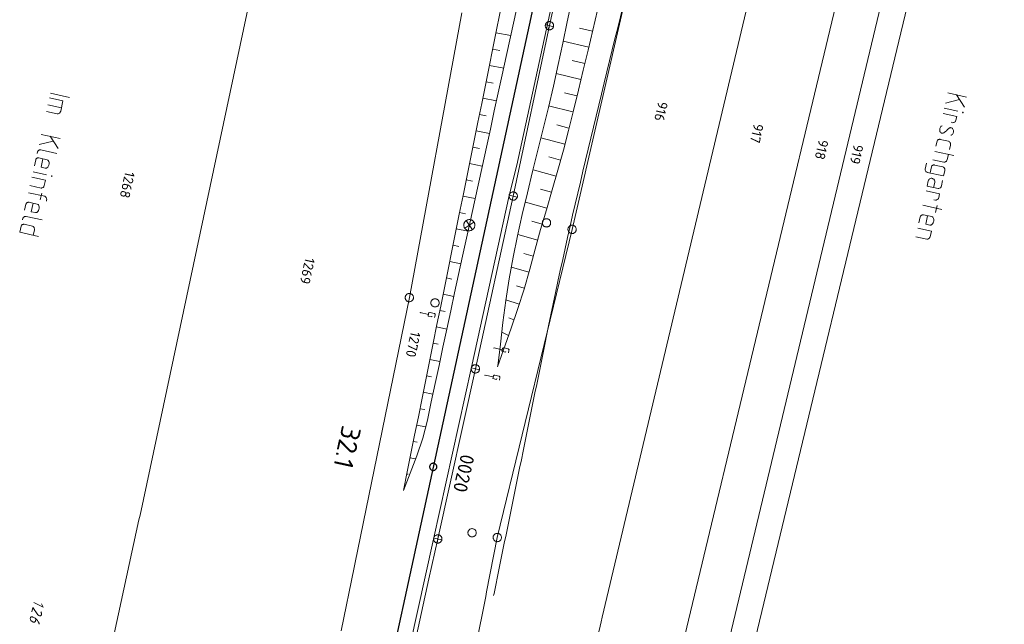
# Model space of a CAD drawing. Header units: metres. Extents: x 3425540 to 3446143, y 5432760 to 5444637.
# Tile 60 of 256: x 3435690 to 3435868, y 5439135 to 5439244. Entities that reach past the tile are written whole.
import ezdxf
from ezdxf.enums import TextEntityAlignment as Align

# ---------------------------------------------------------------- set-up
doc = ezdxf.new("R2010")
doc.units = ezdxf.units.M
for name, color, linetype, lineweight in [('B_Bestand', 9, 'Continuous', 18), ('B_Böschung', 9, 'Continuous', 18), ('B_Flurgrenzen', 9, 'Continuous', 18), ('B_Gleisachse', 9, 'Continuous', 25), ('B_Kilometrierung', 9, 'Continuous', 25), ('Bestand_Neu_Strecke 3433', 9, 'Continuous', 18)]:
    doc.layers.add(name, color=color, linetype=linetype, lineweight=lineweight)
doc.styles.get("Standard").update_dxf_attribs({"font": 'isocpeur.ttf'})

msp = doc.modelspace()

# ---------------------------------------------------------------- linework, layer by layer
at = {"layer": 'B_Bestand'}
for p, q in [((3435792.7, 5439273.78), (3435785.98, 5439242.57)), ((3435785.98, 5439242.57), (3435779.43, 5439211.82)), ((3435785.25, 5439242.75), (3435786.7, 5439242.34)), ((3435786.18, 5439243.27), (3435785.77, 5439241.82)), ((3435696.02, 5439230.38), (3435699.44, 5439229.63)), ((3435857.76, 5439230.42), (3435861.18, 5439229.67)), ((3435860.77, 5439227.84), (3435859.35, 5439230.07)), ((3435695.56, 5439228.31), (3435698.01, 5439227.77)), ((3435695.83, 5439229.52), (3435698.28, 5439228.98)), ((3435697.87, 5439227.15), (3435698.28, 5439228.98)), ((3435857.36, 5439228.59), (3435859.89, 5439229.22)), ((3435695.29, 5439227.08), (3435697.25, 5439226.64)), ((3435856.94, 5439226.72), (3435859.39, 5439226.18)), ((3435857.15, 5439227.67), (3435859.6, 5439227.12)), ((3435858.67, 5439225.07), (3435858.37, 5439225.14)), ((3435859.24, 5439225.51), (3435859.39, 5439226.18)), ((3435694.38, 5439222.97), (3435697.8, 5439222.22)), ((3435693.98, 5439221.14), (3435696.52, 5439221.77)), ((3435697.4, 5439220.39), (3435695.97, 5439222.62)), ((3435855.84, 5439221.72), (3435855.64, 5439220.81)), ((3435856.42, 5439222.07), (3435857.9, 5439221.74)), ((3435693.62, 5439219.53), (3435693.69, 5439219.83)), ((3435697.2, 5439219.53), (3435694.27, 5439220.18)), ((3435855.44, 5439219.9), (3435858.85, 5439219.15)), ((3435857.68, 5439218.45), (3435857.89, 5439219.36)), ((3435693.37, 5439218.37), (3435693.13, 5439217.3)), ((3435693.92, 5439218.73), (3435695.43, 5439218.4)), ((3435853.95, 5439217.77), (3435853.71, 5439216.69)), ((3435855.1, 5439218.37), (3435857.06, 5439217.94)), ((3435855.4, 5439217.44), (3435856.88, 5439217.12)), ((3435692.89, 5439216.21), (3435695.34, 5439215.67)), ((3435857.03, 5439215.48), (3435854.09, 5439216.12)), ((3435854.82, 5439217.09), (3435854.58, 5439216.02)), ((3435857.03, 5439215.48), (3435857.23, 5439216.39)), ((3435692.68, 5439215.27), (3435695.13, 5439214.72)), ((3435694.91, 5439213.73), (3435695.13, 5439214.72)), ((3435692.06, 5439212.45), (3435694.99, 5439211.81)), ((3435692.34, 5439213.73), (3435694.33, 5439213.29)), ((3435694.47, 5439212.4), (3435694.2, 5439211.19)), ((3435779.64, 5439212.57), (3435779.26, 5439211.12)), ((3435853.86, 5439212.78), (3435856.31, 5439212.23)), ((3435856.16, 5439211.56), (3435856.31, 5439212.23)), ((3435691.6, 5439210.37), (3435691.36, 5439209.29)), ((3435692.16, 5439210.73), (3435693.66, 5439210.39)), ((3435779.43, 5439211.82), (3435772.63, 5439180.7)), ((3435778.72, 5439212.03), (3435780.17, 5439211.66)), ((3435855.58, 5439211.13), (3435855.29, 5439211.19)), ((3435853.29, 5439210.21), (3435856.71, 5439209.45)), ((3435855.84, 5439210.12), (3435855.58, 5439208.91)), ((3435690.97, 5439207.54), (3435691.04, 5439207.84)), ((3435691.28, 5439206.76), (3435692.78, 5439206.42)), ((3435694.56, 5439207.54), (3435691.62, 5439208.19)), ((3435772.37, 5439207.16), (3435770.7, 5439206.06)), ((3435770.99, 5439207.45), (3435772.08, 5439205.77)), ((3435852.83, 5439208.12), (3435852.59, 5439207.05)), ((3435853.39, 5439208.48), (3435854.9, 5439208.15)), ((3435690.72, 5439206.4), (3435690.48, 5439205.33)), ((3435690.48, 5439205.33), (3435693.9, 5439204.57)), ((3435692.93, 5439204.78), (3435693.13, 5439205.7)), ((3435852.38, 5439206.06), (3435854.83, 5439205.52)), ((3435854.61, 5439204.53), (3435854.83, 5439205.52)), ((3435852.04, 5439204.53), (3435854.03, 5439204.09)), ((3435762.69, 5439190.86), (3435762.66, 5439190.84)), ((3435762.7, 5439190.84), (3435762.66, 5439190.85)), ((3435762.66, 5439190.85), (3435762.7, 5439190.83)), ((3435762.66, 5439190.84), (3435762.68, 5439190.81)), ((3435762.7, 5439190.83), (3435762.66, 5439190.84)), ((3435762.66, 5439190.84), (3435762.7, 5439190.83)), ((3435762.7, 5439190.83), (3435762.66, 5439190.83)), ((3435762.66, 5439190.83), (3435762.69, 5439190.82)), ((3435762.7, 5439190.84), (3435762.67, 5439190.85)), ((3435762.67, 5439190.85), (3435762.7, 5439190.84)), ((3435762.69, 5439190.82), (3435762.67, 5439190.83)), ((3435762.67, 5439190.83), (3435762.68, 5439190.82)), ((3435762.68, 5439190.82), (3435762.67, 5439190.82)), ((3435762.67, 5439190.82), (3435762.68, 5439190.81)), ((3435762.69, 5439190.85), (3435762.68, 5439190.86)), ((3435762.68, 5439190.86), (3435762.7, 5439190.84)), ((3435762.68, 5439190.84), (3435764.15, 5439190.51)), ((3435762.68, 5439190.81), (3435762.71, 5439190.83)), ((3435762.71, 5439190.83), (3435762.69, 5439190.86)), ((3435762.69, 5439190.86), (3435762.69, 5439190.85)), ((3435764.2, 5439190.72), (3435764.25, 5439190.79)), ((3435764.25, 5439190.79), (3435764.32, 5439190.82)), ((3435764.32, 5439190.82), (3435764.39, 5439190.85)), ((3435764.39, 5439190.85), (3435764.47, 5439190.84)), ((3435764.47, 5439190.84), (3435765.18, 5439190.68)), ((3435764.09, 5439190.23), (3435764.18, 5439190.65)), ((3435764.75, 5439190.08), (3435764.09, 5439190.23)), ((3435764.18, 5439190.65), (3435764.2, 5439190.72)), ((3435764.78, 5439190.22), (3435764.75, 5439190.08)), ((3435765.18, 5439190.68), (3435765.25, 5439190.66)), ((3435765.25, 5439190.66), (3435765.3, 5439190.61)), ((3435765.36, 5439190.4), (3435765.27, 5439189.97)), ((3435765.3, 5439190.61), (3435765.35, 5439190.55)), ((3435765.35, 5439190.55), (3435765.37, 5439190.47)), ((3435765.37, 5439190.47), (3435765.36, 5439190.4)), ((3435776.01, 5439184.51), (3435775.98, 5439184.49)), ((3435775.98, 5439184.49), (3435776, 5439184.46)), ((3435776.02, 5439184.48), (3435775.98, 5439184.49)), ((3435775.98, 5439184.49), (3435776.02, 5439184.48)), ((3435776.02, 5439184.48), (3435775.98, 5439184.49)), ((3435775.98, 5439184.49), (3435776.02, 5439184.47)), ((3435776.02, 5439184.47), (3435775.98, 5439184.48)), ((3435775.98, 5439184.48), (3435776.01, 5439184.47)), ((3435776.02, 5439184.49), (3435775.99, 5439184.5)), ((3435775.99, 5439184.5), (3435776.02, 5439184.48)), ((3435776.01, 5439184.47), (3435775.99, 5439184.47)), ((3435775.99, 5439184.47), (3435776, 5439184.47)), ((3435776, 5439184.47), (3435775.99, 5439184.47)), ((3435775.99, 5439184.47), (3435776, 5439184.46)), ((3435776.01, 5439184.5), (3435776, 5439184.5)), ((3435776, 5439184.5), (3435776.02, 5439184.49)), ((3435776, 5439184.46), (3435776.03, 5439184.48)), ((3435776, 5439184.48), (3435777.47, 5439184.16)), ((3435776.03, 5439184.48), (3435776.01, 5439184.51)), ((3435776.01, 5439184.51), (3435776.01, 5439184.5)), ((3435777.41, 5439183.88), (3435777.5, 5439184.3)), ((3435778.07, 5439183.73), (3435777.41, 5439183.88)), ((3435777.5, 5439184.3), (3435777.52, 5439184.37)), ((3435777.52, 5439184.37), (3435777.57, 5439184.44)), ((3435777.57, 5439184.44), (3435777.64, 5439184.47)), ((3435777.64, 5439184.47), (3435777.71, 5439184.49)), ((3435777.71, 5439184.49), (3435777.79, 5439184.49)), ((3435777.79, 5439184.49), (3435778.5, 5439184.33)), ((3435778.1, 5439183.87), (3435778.07, 5439183.73)), ((3435778.5, 5439184.33), (3435778.57, 5439184.3)), ((3435778.57, 5439184.3), (3435778.62, 5439184.26)), ((3435778.68, 5439184.04), (3435778.59, 5439183.62)), ((3435778.62, 5439184.26), (3435778.67, 5439184.2)), ((3435778.67, 5439184.2), (3435778.69, 5439184.12)), ((3435778.69, 5439184.12), (3435778.68, 5439184.04)), ((3435772.63, 5439180.7), (3435765.86, 5439150.06)), ((3435771.9, 5439180.9), (3435773.36, 5439180.52)), ((3435772.82, 5439181.44), (3435772.44, 5439179.99)), ((3435774.38, 5439179.59), (3435774.35, 5439179.57)), ((3435774.35, 5439179.57), (3435774.37, 5439179.54)), ((3435774.4, 5439179.56), (3435774.35, 5439179.57)), ((3435774.35, 5439179.57), (3435774.39, 5439179.56)), ((3435774.4, 5439179.57), (3435774.36, 5439179.58)), ((3435774.36, 5439179.58), (3435774.4, 5439179.56)), ((3435774.39, 5439179.56), (3435774.36, 5439179.56)), ((3435774.36, 5439179.56), (3435774.38, 5439179.55)), ((3435774.38, 5439179.55), (3435774.36, 5439179.56)), ((3435774.36, 5439179.56), (3435774.38, 5439179.55)), ((3435774.39, 5439179.59), (3435774.37, 5439179.59)), ((3435774.37, 5439179.59), (3435774.39, 5439179.58)), ((3435774.39, 5439179.58), (3435774.37, 5439179.58)), ((3435774.37, 5439179.58), (3435774.4, 5439179.57)), ((3435774.37, 5439179.54), (3435774.4, 5439179.56)), ((3435774.38, 5439179.55), (3435774.37, 5439179.55)), ((3435774.37, 5439179.55), (3435774.37, 5439179.54)), ((3435774.4, 5439179.56), (3435774.38, 5439179.59)), ((3435774.38, 5439179.59), (3435774.39, 5439179.59)), ((3435774.38, 5439179.57), (3435775.84, 5439179.25)), ((3435775.78, 5439178.96), (3435775.87, 5439179.39)), ((3435776.45, 5439178.81), (3435775.78, 5439178.96)), ((3435775.87, 5439179.39), (3435775.9, 5439179.45)), ((3435775.9, 5439179.45), (3435775.95, 5439179.52)), ((3435775.95, 5439179.52), (3435776.02, 5439179.55)), ((3435776.02, 5439179.55), (3435776.08, 5439179.58)), ((3435776.08, 5439179.58), (3435776.16, 5439179.57)), ((3435776.16, 5439179.57), (3435776.87, 5439179.41)), ((3435776.48, 5439178.95), (3435776.45, 5439178.81)), ((3435776.87, 5439179.41), (3435776.95, 5439179.39)), ((3435776.95, 5439179.39), (3435777, 5439179.34)), ((3435777.06, 5439179.13), (3435776.96, 5439178.7)), ((3435777, 5439179.34), (3435777.05, 5439179.28)), ((3435777.05, 5439179.28), (3435777.06, 5439179.2)), ((3435777.06, 5439179.2), (3435777.06, 5439179.13)), ((3435764.26, 5439142.86), (3435765.85, 5439150.07)), ((3435765.12, 5439150.2), (3435766.59, 5439149.93)), ((3435765.99, 5439150.8), (3435765.72, 5439149.33)), ((3435758.9, 5439118.66), (3435764.26, 5439142.86))]:
    msp.add_line(p, q, dxfattribs=at)
for points in [[(3435785.77, 5439241.82), (3435785.84, 5439241.81), (3435785.92, 5439241.8), (3435786, 5439241.8), (3435786.08, 5439241.8), (3435786.16, 5439241.82), (3435786.23, 5439241.84), (3435786.3, 5439241.87), (3435786.37, 5439241.91), (3435786.44, 5439241.96), (3435786.5, 5439242.01), (3435786.55, 5439242.06), (3435786.6, 5439242.13), (3435786.64, 5439242.19), (3435786.67, 5439242.27), (3435786.7, 5439242.34), (3435786.71, 5439242.42), (3435786.72, 5439242.49), (3435786.72, 5439242.57), (3435786.72, 5439242.65), (3435786.7, 5439242.73), (3435786.68, 5439242.8), (3435786.65, 5439242.88), (3435786.61, 5439242.94), (3435786.56, 5439243.01), (3435786.51, 5439243.07), (3435786.46, 5439243.12), (3435786.39, 5439243.17), (3435786.33, 5439243.21), (3435786.25, 5439243.24), (3435786.18, 5439243.27), (3435786.1, 5439243.28), (3435786.03, 5439243.29), (3435785.95, 5439243.3), (3435785.87, 5439243.29), (3435785.79, 5439243.27), (3435785.72, 5439243.25), (3435785.64, 5439243.22), (3435785.58, 5439243.18), (3435785.51, 5439243.14), (3435785.45, 5439243.08), (3435785.4, 5439243.03), (3435785.35, 5439242.96), (3435785.31, 5439242.9), (3435785.28, 5439242.83), (3435785.25, 5439242.75), (3435785.24, 5439242.67), (3435785.23, 5439242.6), (3435785.22, 5439242.52), (3435785.23, 5439242.44), (3435785.25, 5439242.36), (3435785.27, 5439242.29), (3435785.3, 5439242.22), (3435785.34, 5439242.15), (3435785.38, 5439242.08), (3435785.44, 5439242.02), (3435785.49, 5439241.97), (3435785.56, 5439241.92), (3435785.62, 5439241.88), (3435785.69, 5439241.85), (3435785.77, 5439241.82)], [(3435697.87, 5439227.15), (3435697.8, 5439226.94), (3435697.72, 5439226.85), (3435697.68, 5439226.8), (3435697.55, 5439226.72), (3435697.43, 5439226.66), (3435697.37, 5439226.64), (3435697.25, 5439226.64)], [(3435860.58, 5439226.94), (3435860.55, 5439226.97), (3435860.5, 5439226.98), (3435860.47, 5439226.96), (3435860.46, 5439226.91), (3435860.48, 5439226.87), (3435860.53, 5439226.86), (3435860.56, 5439226.88), (3435860.58, 5439226.94)], [(3435856.79, 5439224.51), (3435856.64, 5439224.46), (3435856.58, 5439224.42), (3435856.54, 5439224.37), (3435856.46, 5439224.28), (3435856.38, 5439224.16), (3435856.35, 5439224.05), (3435856.32, 5439223.91), (3435856.32, 5439223.77), (3435856.32, 5439223.63), (3435856.35, 5439223.51), (3435856.41, 5439223.41), (3435856.47, 5439223.32), (3435856.57, 5439223.24), (3435856.67, 5439223.19), (3435856.78, 5439223.16), (3435856.89, 5439223.17), (3435856.95, 5439223.18), (3435857.04, 5439223.22), (3435857.14, 5439223.28), (3435857.35, 5439223.46), (3435857.53, 5439223.62), (3435857.72, 5439223.83), (3435857.96, 5439224.03), (3435858.06, 5439224.12), (3435858.18, 5439224.15), (3435858.24, 5439224.17), (3435858.33, 5439224.18), (3435858.44, 5439224.15), (3435858.54, 5439224.1), (3435858.61, 5439224.03), (3435858.7, 5439223.92), (3435858.75, 5439223.8), (3435858.78, 5439223.68), (3435858.78, 5439223.4), (3435858.73, 5439223.18), (3435858.67, 5439223.06), (3435858.6, 5439222.96), (3435858.46, 5439222.88), (3435858.43, 5439222.85), (3435858.34, 5439222.82)], [(3435859.24, 5439225.51), (3435859.18, 5439225.36), (3435859.14, 5439225.31), (3435859.1, 5439225.26), (3435859.03, 5439225.19), (3435858.97, 5439225.15), (3435858.84, 5439225.09), (3435858.78, 5439225.08), (3435858.67, 5439225.07)], [(3435855.84, 5439221.72), (3435855.89, 5439221.82), (3435855.93, 5439221.9), (3435856.01, 5439221.97), (3435856.07, 5439222.01), (3435856.1, 5439222.03), (3435856.2, 5439222.06), (3435856.26, 5439222.08), (3435856.4, 5439222.08), (3435856.42, 5439222.07)], [(3435858.08, 5439220.26), (3435858.25, 5439221.02), (3435858.27, 5439221.24), (3435858.24, 5439221.36), (3435858.23, 5439221.42), (3435858.14, 5439221.55), (3435858.05, 5439221.65), (3435858.01, 5439221.69), (3435857.9, 5439221.74)], [(3435694.27, 5439220.18), (3435694.16, 5439220.17), (3435694.07, 5439220.16), (3435693.98, 5439220.13), (3435693.95, 5439220.11), (3435693.85, 5439220.04), (3435693.78, 5439219.98), (3435693.73, 5439219.9), (3435693.69, 5439219.83), (3435693.68, 5439219.8)], [(3435693.37, 5439218.37), (3435693.42, 5439218.47), (3435693.46, 5439218.55), (3435693.53, 5439218.62), (3435693.6, 5439218.66), (3435693.63, 5439218.68), (3435693.72, 5439218.72), (3435693.78, 5439218.73), (3435693.92, 5439218.73), (3435693.95, 5439218.72)], [(3435694.68, 5439218.56), (3435694.34, 5439217.03), (3435695.09, 5439216.86)], [(3435695.09, 5439216.86), (3435695.23, 5439216.86), (3435695.33, 5439216.9), (3435695.39, 5439216.94), (3435695.53, 5439217.08), (3435695.66, 5439217.27), (3435695.72, 5439217.4), (3435695.77, 5439217.64), (3435695.78, 5439217.78), (3435695.77, 5439217.9), (3435695.73, 5439218.08), (3435695.63, 5439218.27), (3435695.56, 5439218.34), (3435695.43, 5439218.4)], [(3435854.82, 5439217.09), (3435854.87, 5439217.2), (3435854.91, 5439217.27), (3435854.98, 5439217.34), (3435855.05, 5439217.38), (3435855.08, 5439217.4), (3435855.17, 5439217.44), (3435855.23, 5439217.45), (3435855.37, 5439217.45), (3435855.4, 5439217.44)], [(3435857.68, 5439218.45), (3435857.61, 5439218.24), (3435857.53, 5439218.14), (3435857.49, 5439218.1), (3435857.43, 5439218.05), (3435857.36, 5439218.01), (3435857.24, 5439217.96), (3435857.18, 5439217.94), (3435857.06, 5439217.94)], [(3435853.71, 5439216.69), (3435853.71, 5439216.58), (3435853.72, 5439216.49), (3435853.76, 5439216.4), (3435853.82, 5439216.3), (3435853.89, 5439216.23), (3435853.94, 5439216.19), (3435854.07, 5439216.13), (3435854.09, 5439216.12)], [(3435857.23, 5439216.39), (3435857.25, 5439216.61), (3435857.22, 5439216.73), (3435857.2, 5439216.79), (3435857.16, 5439216.86), (3435857.12, 5439216.92), (3435857.03, 5439217.03), (3435856.98, 5439217.07), (3435856.88, 5439217.12)], [(3435696.31, 5439215.48), (3435696.29, 5439215.51), (3435696.24, 5439215.52), (3435696.2, 5439215.5), (3435696.19, 5439215.45), (3435696.21, 5439215.42), (3435696.27, 5439215.4), (3435696.3, 5439215.43), (3435696.31, 5439215.48)], [(3435856.84, 5439214.63), (3435856.64, 5439213.71), (3435856.56, 5439213.51), (3435856.45, 5439213.36), (3435856.31, 5439213.28), (3435856.19, 5439213.22), (3435856.13, 5439213.21), (3435856.02, 5439213.2), (3435854.05, 5439213.64), (3435854.26, 5439214.58), (3435854.32, 5439214.73), (3435854.41, 5439214.86), (3435854.48, 5439214.93), (3435854.51, 5439214.95), (3435854.67, 5439215.02), (3435854.79, 5439215.05), (3435854.9, 5439215.06), (3435855.01, 5439215.03), (3435855.11, 5439214.98), (3435855.25, 5439214.87), (3435855.37, 5439214.73), (3435855.42, 5439214.58), (3435855.43, 5439214.49), (3435855.42, 5439214.32), (3435855.21, 5439213.38)], [(3435694.91, 5439213.73), (3435694.84, 5439213.57), (3435694.81, 5439213.53), (3435694.77, 5439213.48), (3435694.7, 5439213.41), (3435694.63, 5439213.37), (3435694.5, 5439213.31), (3435694.44, 5439213.3), (3435694.33, 5439213.29)], [(3435779.26, 5439211.12), (3435779.33, 5439211.1), (3435779.41, 5439211.1), (3435779.49, 5439211.1), (3435779.57, 5439211.11), (3435779.65, 5439211.12), (3435779.72, 5439211.15), (3435779.79, 5439211.18), (3435779.86, 5439211.22), (3435779.92, 5439211.27), (3435779.98, 5439211.32), (3435780.03, 5439211.38), (3435780.08, 5439211.44), (3435780.12, 5439211.51), (3435780.15, 5439211.58), (3435780.17, 5439211.66), (3435780.19, 5439211.73), (3435780.2, 5439211.81), (3435780.19, 5439211.89), (3435780.19, 5439211.97), (3435780.17, 5439212.05), (3435780.14, 5439212.12), (3435780.11, 5439212.19), (3435780.07, 5439212.26), (3435780.03, 5439212.32), (3435779.97, 5439212.38), (3435779.91, 5439212.43), (3435779.85, 5439212.48), (3435779.78, 5439212.52), (3435779.71, 5439212.55), (3435779.64, 5439212.57), (3435779.56, 5439212.59), (3435779.48, 5439212.6), (3435779.4, 5439212.59), (3435779.32, 5439212.59), (3435779.25, 5439212.57), (3435779.17, 5439212.54), (3435779.1, 5439212.51), (3435779.03, 5439212.47), (3435778.97, 5439212.43), (3435778.91, 5439212.37), (3435778.86, 5439212.31), (3435778.81, 5439212.25), (3435778.78, 5439212.18), (3435778.74, 5439212.11), (3435778.72, 5439212.03), (3435778.7, 5439211.96), (3435778.7, 5439211.88), (3435778.7, 5439211.8), (3435778.71, 5439211.72), (3435778.72, 5439211.65), (3435778.75, 5439211.57), (3435778.78, 5439211.5), (3435778.82, 5439211.43), (3435778.87, 5439211.37), (3435778.92, 5439211.31), (3435778.98, 5439211.26), (3435779.04, 5439211.21), (3435779.11, 5439211.18), (3435779.18, 5439211.14), (3435779.26, 5439211.12)], [(3435691.6, 5439210.37), (3435691.65, 5439210.47), (3435691.69, 5439210.55), (3435691.76, 5439210.61), (3435691.83, 5439210.66), (3435691.86, 5439210.68), (3435691.96, 5439210.71), (3435692.02, 5439210.73), (3435692.16, 5439210.73), (3435692.18, 5439210.72)], [(3435692.91, 5439210.56), (3435692.57, 5439209.03), (3435693.32, 5439208.86)], [(3435693.32, 5439208.86), (3435693.46, 5439208.86), (3435693.56, 5439208.89), (3435693.62, 5439208.93), (3435693.77, 5439209.07), (3435693.89, 5439209.27), (3435693.95, 5439209.4), (3435694, 5439209.64), (3435694.01, 5439209.78), (3435694, 5439209.89), (3435693.96, 5439210.07), (3435693.86, 5439210.26), (3435693.79, 5439210.34), (3435693.66, 5439210.39)], [(3435695.31, 5439210.95), (3435695.34, 5439211.08), (3435695.36, 5439211.3), (3435695.33, 5439211.42), (3435695.31, 5439211.48), (3435695.23, 5439211.61), (3435695.14, 5439211.72), (3435695.09, 5439211.76), (3435694.99, 5439211.81)], [(3435856.16, 5439211.56), (3435856.1, 5439211.41), (3435856.06, 5439211.36), (3435856.02, 5439211.31), (3435855.95, 5439211.24), (3435855.88, 5439211.2), (3435855.76, 5439211.14), (3435855.7, 5439211.13), (3435855.58, 5439211.13)], [(3435690.72, 5439206.4), (3435690.77, 5439206.5), (3435690.82, 5439206.58), (3435690.89, 5439206.65), (3435690.95, 5439206.69), (3435690.99, 5439206.71), (3435691.08, 5439206.75), (3435691.14, 5439206.76), (3435691.28, 5439206.76), (3435691.31, 5439206.75)], [(3435691.62, 5439208.19), (3435691.51, 5439208.19), (3435691.42, 5439208.18), (3435691.33, 5439208.14), (3435691.3, 5439208.12), (3435691.26, 5439208.1), (3435691.2, 5439208.06), (3435691.13, 5439207.99), (3435691.08, 5439207.92), (3435691.04, 5439207.84), (3435691.03, 5439207.81)], [(3435771.33, 5439205.63), (3435771.43, 5439205.61), (3435771.53, 5439205.61), (3435771.64, 5439205.61), (3435771.74, 5439205.63), (3435771.84, 5439205.66), (3435771.94, 5439205.7), (3435772.03, 5439205.74), (3435772.12, 5439205.8), (3435772.2, 5439205.87), (3435772.28, 5439205.94), (3435772.34, 5439206.02), (3435772.4, 5439206.11), (3435772.45, 5439206.2), (3435772.48, 5439206.3), (3435772.51, 5439206.4), (3435772.53, 5439206.51), (3435772.53, 5439206.61), (3435772.53, 5439206.71), (3435772.51, 5439206.82), (3435772.48, 5439206.92), (3435772.45, 5439207.02), (3435772.4, 5439207.11), (3435772.34, 5439207.2), (3435772.28, 5439207.28), (3435772.2, 5439207.35), (3435772.12, 5439207.42), (3435772.03, 5439207.48), (3435771.94, 5439207.52), (3435771.84, 5439207.56), (3435771.74, 5439207.59), (3435771.64, 5439207.6), (3435771.53, 5439207.61), (3435771.43, 5439207.6), (3435771.32, 5439207.59), (3435771.22, 5439207.56), (3435771.12, 5439207.52), (3435771.03, 5439207.47), (3435770.94, 5439207.42), (3435770.86, 5439207.35), (3435770.79, 5439207.28), (3435770.72, 5439207.2), (3435770.67, 5439207.11), (3435770.62, 5439207.02), (3435770.58, 5439206.92), (3435770.55, 5439206.82), (3435770.54, 5439206.71), (3435770.53, 5439206.61), (3435770.54, 5439206.5), (3435770.55, 5439206.4), (3435770.58, 5439206.3), (3435770.62, 5439206.2), (3435770.67, 5439206.11), (3435770.72, 5439206.02), (3435770.79, 5439205.94), (3435770.86, 5439205.87), (3435770.94, 5439205.8), (3435771.03, 5439205.74), (3435771.13, 5439205.69), (3435771.22, 5439205.66), (3435771.33, 5439205.63)], [(3435852.83, 5439208.12), (3435852.88, 5439208.22), (3435852.93, 5439208.3), (3435853, 5439208.37), (3435853.1, 5439208.43), (3435853.19, 5439208.47), (3435853.25, 5439208.48), (3435853.39, 5439208.48), (3435853.42, 5439208.47)], [(3435854.14, 5439208.31), (3435853.81, 5439206.78), (3435854.56, 5439206.61)], [(3435854.56, 5439206.61), (3435854.7, 5439206.61), (3435854.79, 5439206.64), (3435854.86, 5439206.69), (3435855, 5439206.82), (3435855.13, 5439207.02), (3435855.19, 5439207.15), (3435855.24, 5439207.39), (3435855.24, 5439207.53), (3435855.24, 5439207.65), (3435855.19, 5439207.83), (3435855.09, 5439208.02), (3435855.03, 5439208.09), (3435854.9, 5439208.15)], [(3435693.13, 5439205.7), (3435693.15, 5439205.92), (3435693.12, 5439206.04), (3435693.11, 5439206.1), (3435693.07, 5439206.17), (3435693.02, 5439206.23), (3435692.93, 5439206.34), (3435692.89, 5439206.37), (3435692.78, 5439206.42)], [(3435854.61, 5439204.53), (3435854.54, 5439204.37), (3435854.5, 5439204.32), (3435854.47, 5439204.28), (3435854.39, 5439204.21), (3435854.33, 5439204.17), (3435854.2, 5439204.11), (3435854.14, 5439204.09), (3435854.03, 5439204.09)], [(3435772.44, 5439179.99), (3435772.52, 5439179.97), (3435772.6, 5439179.96), (3435772.67, 5439179.96), (3435772.75, 5439179.97), (3435772.83, 5439179.99), (3435772.9, 5439180.02), (3435772.98, 5439180.05), (3435773.04, 5439180.09), (3435773.11, 5439180.13), (3435773.16, 5439180.19), (3435773.22, 5439180.25), (3435773.26, 5439180.31), (3435773.3, 5439180.38), (3435773.33, 5439180.45), (3435773.36, 5439180.52), (3435773.37, 5439180.6), (3435773.38, 5439180.68), (3435773.38, 5439180.76), (3435773.37, 5439180.84), (3435773.35, 5439180.91), (3435773.33, 5439180.99), (3435773.3, 5439181.06), (3435773.26, 5439181.13), (3435773.21, 5439181.19), (3435773.16, 5439181.25), (3435773.1, 5439181.3), (3435773.03, 5439181.35), (3435772.97, 5439181.38), (3435772.89, 5439181.42), (3435772.82, 5439181.44), (3435772.74, 5439181.45), (3435772.66, 5439181.46), (3435772.58, 5439181.46), (3435772.51, 5439181.45), (3435772.43, 5439181.44), (3435772.36, 5439181.41), (3435772.28, 5439181.38), (3435772.22, 5439181.34), (3435772.15, 5439181.29), (3435772.1, 5439181.24), (3435772.04, 5439181.18), (3435772, 5439181.12), (3435771.96, 5439181.05), (3435771.93, 5439180.98), (3435771.9, 5439180.9), (3435771.89, 5439180.82), (3435771.88, 5439180.75), (3435771.88, 5439180.67), (3435771.89, 5439180.59), (3435771.91, 5439180.51), (3435771.93, 5439180.44), (3435771.96, 5439180.37), (3435772, 5439180.3), (3435772.05, 5439180.24), (3435772.1, 5439180.18), (3435772.16, 5439180.13), (3435772.23, 5439180.08), (3435772.29, 5439180.04), (3435772.37, 5439180.01), (3435772.44, 5439179.99)], [(3435765.72, 5439149.33), (3435765.79, 5439149.32), (3435765.87, 5439149.32), (3435765.95, 5439149.32), (3435766.03, 5439149.34), (3435766.1, 5439149.36), (3435766.17, 5439149.39), (3435766.24, 5439149.43), (3435766.31, 5439149.47), (3435766.37, 5439149.52), (3435766.42, 5439149.58), (3435766.47, 5439149.64), (3435766.51, 5439149.71), (3435766.55, 5439149.78), (3435766.57, 5439149.85), (3435766.59, 5439149.93), (3435766.6, 5439150.01), (3435766.6, 5439150.08), (3435766.6, 5439150.16), (3435766.58, 5439150.24), (3435766.56, 5439150.31), (3435766.53, 5439150.39), (3435766.49, 5439150.46), (3435766.45, 5439150.52), (3435766.4, 5439150.58), (3435766.34, 5439150.64), (3435766.28, 5439150.68), (3435766.21, 5439150.72), (3435766.14, 5439150.76), (3435766.07, 5439150.78), (3435765.99, 5439150.8), (3435765.91, 5439150.81), (3435765.83, 5439150.82), (3435765.76, 5439150.81), (3435765.68, 5439150.8), (3435765.6, 5439150.77), (3435765.53, 5439150.74), (3435765.46, 5439150.71), (3435765.4, 5439150.66), (3435765.34, 5439150.61), (3435765.28, 5439150.55), (3435765.24, 5439150.49), (3435765.19, 5439150.42), (3435765.16, 5439150.35), (3435765.13, 5439150.28), (3435765.12, 5439150.2), (3435765.11, 5439150.13), (3435765.1, 5439150.05), (3435765.11, 5439149.97), (3435765.12, 5439149.89), (3435765.15, 5439149.82), (3435765.18, 5439149.74), (3435765.21, 5439149.67), (3435765.26, 5439149.61), (3435765.31, 5439149.55), (3435765.37, 5439149.5), (3435765.43, 5439149.45), (3435765.49, 5439149.41), (3435765.56, 5439149.37), (3435765.64, 5439149.35), (3435765.72, 5439149.33)]]:
    msp.add_lwpolyline(points, dxfattribs=at)
msp.add_open_spline([(3435776, 5439140.26), (3435779.27, 5439156.32), (3435782.55, 5439172.38), (3435785.82, 5439188.44), (3435790.16, 5439209.78), (3435795.57, 5439230.89), (3435800.69, 5439252.06), (3435804.74, 5439268.81), (3435808.95, 5439285.52), (3435813.08, 5439302.25), (3435813.1, 5439302.32), (3435813.1, 5439302.39), (3435813.12, 5439302.45), (3435813.21, 5439302.64), (3435813.5, 5439302.27), (3435813.69, 5439302.21), (3435829.34, 5439298.08), (3435844.98, 5439293.94), (3435860.62, 5439289.81)], degree=3, knots=[0, 0, 0, 0, 0.228077, 0.228077, 0.228077, 0.531192, 0.531192, 0.531192, 0.771024, 0.771024, 0.771024, 0.771966, 0.771966, 0.771966, 0.774822, 0.774822, 0.774822, 1, 1, 1, 1], dxfattribs=at)
msp.add_open_spline([(3435775.92, 5439139.87), (3435775.95, 5439140), (3435775.98, 5439140.13), (3435776, 5439140.26)], degree=3, dxfattribs=at)
at = {"layer": 'B_Böschung'}
for p, q in [((3435776.34, 5439241.29), (3435779.03, 5439240.75)), ((3435793.75, 5439241.58), (3435791.41, 5439242.13)), ((3435793.07, 5439238.66), (3435788.44, 5439239.77)), ((3435775.74, 5439238.34), (3435777.06, 5439238.08)), ((3435775.15, 5439235.4), (3435777.73, 5439234.88)), ((3435792.35, 5439235.75), (3435790.08, 5439236.3)), ((3435791.64, 5439232.84), (3435787.16, 5439233.93)), ((3435774.55, 5439232.45), (3435775.82, 5439232.2)), ((3435790.93, 5439229.93), (3435788.71, 5439230.47)), ((3435773.96, 5439229.51), (3435776.44, 5439229)), ((3435790.21, 5439227.01), (3435785.81, 5439228.11)), ((3435773.36, 5439226.56), (3435774.58, 5439226.31)), ((3435789.5, 5439224.1), (3435787.32, 5439224.66)), ((3435772.77, 5439223.62), (3435775.16, 5439223.13)), ((3435788.77, 5439221.2), (3435784.45, 5439222.34)), ((3435772.17, 5439220.67), (3435773.34, 5439220.43)), ((3435771.57, 5439217.72), (3435773.87, 5439217.26)), ((3435787.97, 5439218.31), (3435785.86, 5439218.89)), ((3435787.17, 5439215.42), (3435783.05, 5439216.58)), ((3435770.98, 5439214.78), (3435772.1, 5439214.55)), ((3435786.35, 5439212.54), (3435784.35, 5439213.11)), ((3435770.38, 5439211.83), (3435772.59, 5439211.39)), ((3435785.5, 5439209.66), (3435781.65, 5439210.77)), ((3435769.79, 5439208.89), (3435770.87, 5439208.67)), ((3435784.66, 5439206.78), (3435782.8, 5439207.31)), ((3435769.19, 5439205.94), (3435771.31, 5439205.51)), ((3435783.86, 5439203.89), (3435780.3, 5439204.9)), ((3435768.6, 5439203), (3435769.63, 5439202.79)), ((3435783.07, 5439201), (3435781.38, 5439201.48)), ((3435768, 5439200.05), (3435770.02, 5439199.64)), ((3435782.27, 5439198.11), (3435779.11, 5439199.02)), ((3435767.41, 5439197.1), (3435768.4, 5439196.9)), ((3435781.44, 5439195.23), (3435780.01, 5439195.66)), ((3435766.81, 5439194.16), (3435768.74, 5439193.77)), ((3435780.53, 5439192.37), (3435778.12, 5439193.15)), ((3435766.22, 5439191.21), (3435767.16, 5439191.02)), ((3435779.58, 5439189.53), (3435778.66, 5439189.89)), ((3435765.62, 5439188.27), (3435767.47, 5439187.89)), ((3435778.59, 5439186.7), (3435777.38, 5439187.34)), ((3435765.02, 5439185.32), (3435765.93, 5439185.14)), ((3435777.6, 5439183.87), (3435777.33, 5439184.22)), ((3435764.43, 5439182.38), (3435766.21, 5439182.02)), ((3435776.61, 5439181.05), (3435776.67, 5439181.23)), ((3435763.83, 5439179.43), (3435764.71, 5439179.25)), ((3435763.24, 5439176.49), (3435764.95, 5439176.14)), ((3435762.64, 5439173.54), (3435763.49, 5439173.37)), ((3435762.05, 5439170.59), (3435763.66, 5439170.27)), ((3435761.45, 5439167.65), (3435762.16, 5439167.51)), ((3435760.86, 5439164.7), (3435761.86, 5439164.51)), ((3435760.26, 5439161.76), (3435760.51, 5439161.71))]:
    msp.add_line(p, q, dxfattribs=at)
for points in [[(3435759.66, 5439158.81), (3435760.33, 5439162.13), (3435761.01, 5439165.45), (3435761.68, 5439168.77), (3435762.35, 5439172.09), (3435763.02, 5439175.41), (3435763.69, 5439178.73), (3435764.36, 5439182.05), (3435765.03, 5439185.37), (3435765.7, 5439188.68), (3435766.37, 5439192), (3435767.05, 5439195.32), (3435767.72, 5439198.64), (3435768.39, 5439201.96), (3435769.06, 5439205.28), (3435769.73, 5439208.6), (3435770.4, 5439211.92), (3435771.07, 5439215.24), (3435771.74, 5439218.56), (3435772.41, 5439221.88), (3435773.09, 5439225.19), (3435773.76, 5439228.51), (3435774.43, 5439231.83), (3435775.1, 5439235.15), (3435775.77, 5439238.47), (3435776.44, 5439241.79), (3435779.12, 5439255.07)], [(3435759.66, 5439158.81), (3435760.87, 5439161.94), (3435762.07, 5439165.07), (3435763.16, 5439168.23), (3435763.97, 5439171.49), (3435764.66, 5439174.78), (3435765.36, 5439178.06), (3435766.07, 5439181.33), (3435766.77, 5439184.61), (3435767.47, 5439187.89), (3435768.18, 5439191.16), (3435768.89, 5439194.44), (3435769.6, 5439197.71), (3435770.32, 5439200.99), (3435771.03, 5439204.26), (3435771.75, 5439207.53), (3435772.46, 5439210.81), (3435773.89, 5439217.36), (3435774.61, 5439220.63), (3435775.32, 5439223.9), (3435776.04, 5439227.18), (3435776.76, 5439230.45), (3435777.48, 5439233.72), (3435778.2, 5439237), (3435779.64, 5439243.54), (3435780.36, 5439246.82)], [(3435790.01, 5439247.14), (3435789.19, 5439243.27), (3435788.36, 5439239.4), (3435787.53, 5439235.53), (3435786.68, 5439231.67), (3435785.78, 5439227.81), (3435784.84, 5439223.96), (3435783.89, 5439220.11), (3435782.93, 5439216.26), (3435781.99, 5439212.41), (3435781.08, 5439208.55), (3435780.22, 5439204.68), (3435779.43, 5439200.81), (3435778.71, 5439196.92), (3435778.09, 5439193.02), (3435777.58, 5439189.09), (3435777.13, 5439185.16), (3435776.67, 5439181.23)], [(3435794.65, 5439245.34), (3435793.8, 5439241.73), (3435792.94, 5439238.11), (3435792.08, 5439234.51), (3435791.2, 5439230.9), (3435790.31, 5439227.29), (3435789.41, 5439223.69), (3435788.48, 5439220.1), (3435787.5, 5439216.52), (3435786.47, 5439212.95), (3435785.42, 5439209.39), (3435784.39, 5439205.83), (3435783.4, 5439202.25), (3435782.42, 5439198.66), (3435781.4, 5439195.1), (3435780.28, 5439191.56), (3435779.06, 5439188.05), (3435776.61, 5439181.05)]]:
    msp.add_lwpolyline(points, dxfattribs=at)
at = {"layer": 'B_Flurgrenzen'}
for p, q in [((3435795.49, 5439135.96), (3435833.95, 5439298.13)), ((3435810.4, 5439132.66), (3435849, 5439294.02)), ((3435809.59, 5439290.65), (3435790.06, 5439205.85)), ((3435856.64, 5439291.93), (3435818.14, 5439130.95)), ((3435822.56, 5439129.97), (3435861.17, 5439290.69)), ((3435732.76, 5439250.87), (3435712.17, 5439154.38)), ((3435760.72, 5439193.55), (3435770.18, 5439244.86)), ((3435790.06, 5439205.85), (3435776.58, 5439150.32)), ((3435750.96, 5439145.8), (3435760.72, 5439193.55)), ((3435695.87, 5439079.76), (3435711.98, 5439153.52)), ((3435712.17, 5439154.38), (3435711.98, 5439153.52)), ((3435776.58, 5439150.32), (3435774.65, 5439140.56)), ((3435750.79, 5439144.94), (3435748.45, 5439133.5)), ((3435750.79, 5439144.94), (3435750.96, 5439145.8)), ((3435764.37, 5439088.63), (3435774.48, 5439139.71)), ((3435774.65, 5439140.56), (3435774.48, 5439139.71)), ((3435795.29, 5439135.11), (3435795.49, 5439135.96)), ((3435795.29, 5439135.11), (3435783.57, 5439085.19))]:
    msp.add_line(p, q, dxfattribs=at)
for points in [[(3435786.19, 5439207.02), (3435786.19, 5439207.12), (3435786.17, 5439207.21), (3435786.14, 5439207.3), (3435786.1, 5439207.38), (3435786.04, 5439207.46), (3435785.98, 5439207.54), (3435785.92, 5439207.6), (3435785.84, 5439207.65), (3435785.76, 5439207.7), (3435785.67, 5439207.73), (3435785.58, 5439207.75), (3435785.49, 5439207.77), (3435785.39, 5439207.77), (3435785.3, 5439207.75), (3435785.21, 5439207.73), (3435785.12, 5439207.7), (3435785.04, 5439207.65), (3435784.96, 5439207.6), (3435784.9, 5439207.54), (3435784.84, 5439207.46), (3435784.79, 5439207.38), (3435784.74, 5439207.3), (3435784.72, 5439207.21), (3435784.7, 5439207.12), (3435784.69, 5439207.02), (3435784.7, 5439206.93), (3435784.72, 5439206.84), (3435784.74, 5439206.74), (3435784.79, 5439206.66), (3435784.84, 5439206.59), (3435784.9, 5439206.51), (3435784.96, 5439206.44), (3435785.04, 5439206.39), (3435785.12, 5439206.34), (3435785.21, 5439206.31), (3435785.3, 5439206.29), (3435785.39, 5439206.28), (3435785.49, 5439206.28), (3435785.58, 5439206.29), (3435785.67, 5439206.31), (3435785.76, 5439206.34), (3435785.84, 5439206.39), (3435785.92, 5439206.44), (3435785.98, 5439206.51), (3435786.04, 5439206.59), (3435786.1, 5439206.66), (3435786.14, 5439206.74), (3435786.17, 5439206.84), (3435786.19, 5439206.93), (3435786.19, 5439207.02)], [(3435786.14, 5439206.74), (3435786.17, 5439206.83), (3435786.18, 5439206.92), (3435786.19, 5439207.02), (3435786.18, 5439207.11), (3435786.16, 5439207.21), (3435786.14, 5439207.3), (3435786.1, 5439207.38), (3435786.05, 5439207.46), (3435785.99, 5439207.54), (3435785.92, 5439207.6), (3435785.84, 5439207.65), (3435785.76, 5439207.7), (3435785.67, 5439207.73), (3435785.58, 5439207.76), (3435785.49, 5439207.77), (3435785.4, 5439207.77), (3435785.3, 5439207.76), (3435785.21, 5439207.74), (3435785.13, 5439207.7), (3435785.04, 5439207.65), (3435784.97, 5439207.6), (3435784.9, 5439207.54), (3435784.83, 5439207.46), (3435784.79, 5439207.39), (3435784.74, 5439207.3), (3435784.72, 5439207.21), (3435784.7, 5439207.12), (3435784.69, 5439207.02), (3435784.7, 5439206.93), (3435784.72, 5439206.84), (3435784.75, 5439206.75), (3435784.78, 5439206.66), (3435784.83, 5439206.59), (3435784.89, 5439206.51), (3435784.96, 5439206.45), (3435785.04, 5439206.4), (3435785.12, 5439206.35), (3435785.21, 5439206.31), (3435785.3, 5439206.29), (3435785.39, 5439206.28), (3435785.49, 5439206.27), (3435785.58, 5439206.29), (3435785.67, 5439206.31), (3435785.76, 5439206.34), (3435785.84, 5439206.39), (3435785.92, 5439206.45), (3435785.99, 5439206.51), (3435786.05, 5439206.58), (3435786.1, 5439206.66), (3435786.14, 5439206.74)], [(3435789.36, 5439206.13), (3435789.33, 5439206.04), (3435789.31, 5439205.95), (3435789.31, 5439205.85), (3435789.31, 5439205.76), (3435789.33, 5439205.67), (3435789.36, 5439205.57), (3435789.4, 5439205.49), (3435789.45, 5439205.41), (3435789.51, 5439205.34), (3435789.58, 5439205.28), (3435789.65, 5439205.22), (3435789.74, 5439205.17), (3435789.82, 5439205.14), (3435789.92, 5439205.12), (3435790.01, 5439205.11), (3435790.1, 5439205.1), (3435790.2, 5439205.11), (3435790.29, 5439205.13), (3435790.37, 5439205.17), (3435790.45, 5439205.22), (3435790.53, 5439205.27), (3435790.6, 5439205.33), (3435790.66, 5439205.41), (3435790.71, 5439205.49), (3435790.75, 5439205.57), (3435790.78, 5439205.66), (3435790.8, 5439205.75), (3435790.81, 5439205.85), (3435790.8, 5439205.94), (3435790.78, 5439206.03), (3435790.75, 5439206.12), (3435790.71, 5439206.21), (3435790.66, 5439206.29), (3435790.6, 5439206.36), (3435790.53, 5439206.42), (3435790.46, 5439206.48), (3435790.38, 5439206.52), (3435790.29, 5439206.56), (3435790.2, 5439206.58), (3435790.1, 5439206.59), (3435790.01, 5439206.6), (3435789.92, 5439206.58), (3435789.83, 5439206.56), (3435789.74, 5439206.53), (3435789.66, 5439206.48), (3435789.58, 5439206.43), (3435789.51, 5439206.36), (3435789.45, 5439206.29), (3435789.4, 5439206.21), (3435789.36, 5439206.13)], [(3435761.24, 5439193.01), (3435761.3, 5439193.08), (3435761.35, 5439193.15), (3435761.4, 5439193.24), (3435761.43, 5439193.32), (3435761.45, 5439193.42), (3435761.46, 5439193.51), (3435761.47, 5439193.6), (3435761.45, 5439193.7), (3435761.43, 5439193.79), (3435761.39, 5439193.87), (3435761.34, 5439193.95), (3435761.29, 5439194.03), (3435761.22, 5439194.1), (3435761.15, 5439194.16), (3435761.07, 5439194.2), (3435760.99, 5439194.25), (3435760.9, 5439194.27), (3435760.8, 5439194.29), (3435760.71, 5439194.3), (3435760.62, 5439194.28), (3435760.52, 5439194.27), (3435760.44, 5439194.24), (3435760.35, 5439194.2), (3435760.27, 5439194.15), (3435760.2, 5439194.09), (3435760.13, 5439194.02), (3435760.08, 5439193.94), (3435760.03, 5439193.86), (3435760, 5439193.77), (3435759.99, 5439193.68), (3435759.97, 5439193.58), (3435759.97, 5439193.49), (3435759.98, 5439193.4), (3435760.01, 5439193.31), (3435760.05, 5439193.22), (3435760.09, 5439193.14), (3435760.15, 5439193.07), (3435760.21, 5439193), (3435760.29, 5439192.94), (3435760.37, 5439192.89), (3435760.45, 5439192.85), (3435760.54, 5439192.82), (3435760.63, 5439192.8), (3435760.72, 5439192.8), (3435760.82, 5439192.81), (3435760.91, 5439192.83), (3435761, 5439192.85), (3435761.09, 5439192.9), (3435761.17, 5439192.95), (3435761.24, 5439193.01)], [(3435766.1, 5439192.61), (3435766.09, 5439192.7), (3435766.07, 5439192.79), (3435766.04, 5439192.89), (3435766, 5439192.97), (3435765.95, 5439193.05), (3435765.89, 5439193.12), (3435765.83, 5439193.19), (3435765.75, 5439193.24), (3435765.67, 5439193.29), (3435765.58, 5439193.32), (3435765.49, 5439193.34), (3435765.39, 5439193.35), (3435765.3, 5439193.35), (3435765.21, 5439193.34), (3435765.12, 5439193.32), (3435765.03, 5439193.29), (3435764.95, 5439193.24), (3435764.87, 5439193.19), (3435764.8, 5439193.12), (3435764.75, 5439193.05), (3435764.69, 5439192.97), (3435764.65, 5439192.89), (3435764.62, 5439192.79), (3435764.6, 5439192.7), (3435764.6, 5439192.61), (3435764.6, 5439192.51), (3435764.62, 5439192.43), (3435764.65, 5439192.33), (3435764.69, 5439192.25), (3435764.75, 5439192.17), (3435764.8, 5439192.09), (3435764.87, 5439192.03), (3435764.95, 5439191.98), (3435765.03, 5439191.93), (3435765.12, 5439191.9), (3435765.21, 5439191.88), (3435765.3, 5439191.86), (3435765.39, 5439191.86), (3435765.49, 5439191.88), (3435765.58, 5439191.9), (3435765.67, 5439191.93), (3435765.75, 5439191.98), (3435765.83, 5439192.03), (3435765.89, 5439192.09), (3435765.95, 5439192.17), (3435766, 5439192.25), (3435766.04, 5439192.33), (3435766.07, 5439192.43), (3435766.09, 5439192.51), (3435766.1, 5439192.61)], [(3435772.77, 5439151.17), (3435772.77, 5439151.27), (3435772.75, 5439151.36), (3435772.72, 5439151.45), (3435772.68, 5439151.53), (3435772.62, 5439151.61), (3435772.56, 5439151.69), (3435772.5, 5439151.75), (3435772.42, 5439151.8), (3435772.34, 5439151.85), (3435772.25, 5439151.88), (3435772.16, 5439151.9), (3435772.07, 5439151.92), (3435771.97, 5439151.92), (3435771.88, 5439151.9), (3435771.79, 5439151.88), (3435771.7, 5439151.85), (3435771.62, 5439151.8), (3435771.54, 5439151.75), (3435771.48, 5439151.69), (3435771.42, 5439151.61), (3435771.37, 5439151.53), (3435771.32, 5439151.45), (3435771.3, 5439151.36), (3435771.28, 5439151.27), (3435771.27, 5439151.17), (3435771.28, 5439151.08), (3435771.3, 5439150.99), (3435771.32, 5439150.89), (3435771.37, 5439150.81), (3435771.42, 5439150.74), (3435771.48, 5439150.66), (3435771.54, 5439150.59), (3435771.62, 5439150.54), (3435771.7, 5439150.49), (3435771.79, 5439150.46), (3435771.88, 5439150.44), (3435771.97, 5439150.43), (3435772.07, 5439150.43), (3435772.16, 5439150.44), (3435772.25, 5439150.46), (3435772.34, 5439150.49), (3435772.42, 5439150.54), (3435772.5, 5439150.59), (3435772.56, 5439150.66), (3435772.62, 5439150.74), (3435772.68, 5439150.81), (3435772.72, 5439150.89), (3435772.75, 5439150.99), (3435772.77, 5439151.08), (3435772.77, 5439151.17)], [(3435777.1, 5439149.78), (3435777.16, 5439149.85), (3435777.21, 5439149.93), (3435777.26, 5439150.01), (3435777.29, 5439150.1), (3435777.31, 5439150.19), (3435777.32, 5439150.29), (3435777.32, 5439150.38), (3435777.31, 5439150.47), (3435777.29, 5439150.56), (3435777.25, 5439150.65), (3435777.2, 5439150.73), (3435777.15, 5439150.8), (3435777.08, 5439150.87), (3435777.01, 5439150.93), (3435776.93, 5439150.98), (3435776.84, 5439151.02), (3435776.75, 5439151.05), (3435776.66, 5439151.07), (3435776.57, 5439151.07), (3435776.47, 5439151.06), (3435776.38, 5439151.04), (3435776.29, 5439151.02), (3435776.2, 5439150.97), (3435776.13, 5439150.92), (3435776.06, 5439150.86), (3435775.99, 5439150.79), (3435775.94, 5439150.72), (3435775.89, 5439150.63), (3435775.86, 5439150.55), (3435775.84, 5439150.45), (3435775.83, 5439150.36), (3435775.83, 5439150.27), (3435775.84, 5439150.17), (3435775.87, 5439150.08), (3435775.91, 5439150), (3435775.95, 5439149.92), (3435776.01, 5439149.84), (3435776.07, 5439149.77), (3435776.15, 5439149.71), (3435776.22, 5439149.67), (3435776.31, 5439149.62), (3435776.4, 5439149.59), (3435776.49, 5439149.58), (3435776.58, 5439149.57), (3435776.68, 5439149.59), (3435776.77, 5439149.6), (3435776.86, 5439149.63), (3435776.95, 5439149.67), (3435777.02, 5439149.72), (3435777.1, 5439149.78)], [(3435694.3, 5439136.93), (3435694.33, 5439136.88), (3435694.37, 5439136.78), (3435694.39, 5439136.69), (3435694.4, 5439136.6), (3435694.4, 5439136.54), (3435694.4, 5439136.45), (3435694.39, 5439136.41), (3435694.37, 5439136.36), (3435694.32, 5439136.3), (3435694.27, 5439136.25), (3435694.22, 5439136.22), (3435694.16, 5439136.2), (3435694.1, 5439136.2), (3435694.04, 5439136.21), (3435693.96, 5439136.25), (3435693.91, 5439136.27), (3435693.85, 5439136.32), (3435693.78, 5439136.39), (3435692.83, 5439137.7), (3435692.66, 5439136.91)], [(3435694.4, 5439138.36), (3435694.69, 5439137.75), (3435693.04, 5439138.63)], [(3435693.41, 5439135.65), (3435693.34, 5439135.32), (3435693.31, 5439135.25), (3435693.28, 5439135.21), (3435693.24, 5439135.16), (3435693.19, 5439135.12), (3435693.14, 5439135.09), (3435693.08, 5439135.07), (3435693.01, 5439135.07), (3435692.94, 5439135.09), (3435692.87, 5439135.12), (3435692.66, 5439135.23), (3435692.6, 5439135.28), (3435692.54, 5439135.33), (3435692.5, 5439135.39), (3435692.44, 5439135.49), (3435692.42, 5439135.56), (3435692.4, 5439135.67), (3435692.4, 5439135.76), (3435692.42, 5439135.84), (3435692.45, 5439135.91), (3435692.51, 5439135.98), (3435692.58, 5439136.02), (3435692.67, 5439136.05), (3435692.74, 5439136.04), (3435692.8, 5439136.03), (3435692.86, 5439136), (3435692.93, 5439135.97), (3435693.14, 5439135.86), (3435693.28, 5439135.77), (3435693.35, 5439135.71), (3435693.47, 5439135.59), (3435693.57, 5439135.5), (3435693.67, 5439135.37), (3435693.75, 5439135.27), (3435693.82, 5439135.15), (3435693.92, 5439134.99), (3435693.96, 5439134.9), (3435693.99, 5439134.84), (3435694.02, 5439134.74)]]:
    msp.add_lwpolyline(points, dxfattribs=at)
at = {"layer": 'B_Gleisachse'}
for p, q in [((3435830.86, 5439466.05), (3435760.8, 5439143.62)), ((3435760.8, 5439143.62), (3435715.94, 5438937.14))]:
    msp.add_line(p, q, dxfattribs=at)
at = {"layer": 'B_Kilometrierung'}
msp.add_lwpolyline([(3435765.68, 5439163.05), (3435765.67, 5439163.13), (3435765.66, 5439163.22), (3435765.63, 5439163.29), (3435765.59, 5439163.36), (3435765.55, 5439163.44), (3435765.5, 5439163.5), (3435765.44, 5439163.55), (3435765.37, 5439163.6), (3435765.3, 5439163.64), (3435765.23, 5439163.67), (3435765.15, 5439163.69), (3435765.07, 5439163.7), (3435764.98, 5439163.7), (3435764.9, 5439163.69), (3435764.83, 5439163.67), (3435764.75, 5439163.64), (3435764.68, 5439163.6), (3435764.61, 5439163.55), (3435764.55, 5439163.5), (3435764.5, 5439163.44), (3435764.46, 5439163.36), (3435764.42, 5439163.29), (3435764.4, 5439163.22), (3435764.38, 5439163.13), (3435764.38, 5439163.05), (3435764.38, 5439162.97), (3435764.4, 5439162.89), (3435764.42, 5439162.81), (3435764.46, 5439162.74), (3435764.5, 5439162.67), (3435764.55, 5439162.61), (3435764.61, 5439162.55), (3435764.68, 5439162.5), (3435764.75, 5439162.46), (3435764.83, 5439162.43), (3435764.9, 5439162.41), (3435764.98, 5439162.4), (3435765.07, 5439162.4), (3435765.15, 5439162.41), (3435765.23, 5439162.43), (3435765.3, 5439162.46), (3435765.37, 5439162.5), (3435765.44, 5439162.55), (3435765.5, 5439162.61), (3435765.55, 5439162.67), (3435765.59, 5439162.74), (3435765.63, 5439162.81), (3435765.66, 5439162.89), (3435765.67, 5439162.97), (3435765.68, 5439163.05)], dxfattribs=at)
at = {"layer": 'Bestand_Neu_Strecke 3433'}
for p, q in [((3435867.97, 5439622.02), (3435780.11, 5439217.39)), ((3435780.11, 5439217.39), (3435778.7, 5439211.96)), ((3435778.7, 5439211.96), (3435771.94, 5439181.01)), ((3435771.94, 5439181.01), (3435765.1, 5439150.05)), ((3435765.1, 5439150.05), (3435758.16, 5439118.74))]:
    msp.add_line(p, q, dxfattribs=at)

# ---------------------------------------------------------------- texts
at = {"layer": 'B_Bestand'}
msp.add_text('0020', height=2.5, rotation=257.535, dxfattribs=at).set_placement((3435770.05, 5439165.48))
at = {"layer": 'B_Flurgrenzen'}
for s, rotation, p in [('916', 257.535, (3435806.09, 5439227.1)), ('917', 257.535, (3435823.34, 5439223.14)), ('918', 257.535, (3435835.04, 5439220.21)), ('919', 257.5348, (3435841.34, 5439219.36)), ('1268', 257.5348, (3435709.88, 5439213.85)), ('1269', 257.535, (3435742.34, 5439198.34)), ('1270', 257.535, (3435761.4, 5439185.11))]:
    msp.add_text(s, height=1.8, rotation=rotation, dxfattribs=at).set_placement(p, align=Align.MIDDLE)
at = {"layer": 'B_Kilometrierung'}
msp.add_text('32.1', height=3.499, rotation=257.741, dxfattribs=at).set_placement((3435749.54, 5439166.6), align=Align.MIDDLE)

doc.saveas('drawing.dxf')
